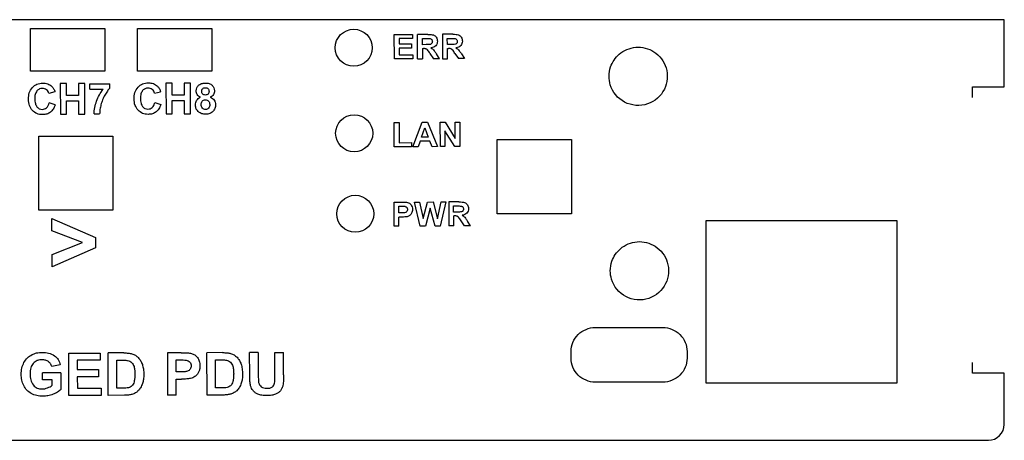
# Model space of a CAD drawing. Header units: millimetres. Extents: x -109 to 103, y 0 to 40.
# Tile 4 of 4: x 10 to 103, y 0 to 40. Entities that reach past the tile are written whole.
import ezdxf

# ---------------------------------------------------------------- set-up
doc = ezdxf.new("R2010")
doc.units = ezdxf.units.MM
doc.layers.get('0').update_dxf_attribs({"linetype": 'CONTINUOUS'})

msp = doc.modelspace()

# ---------------------------------------------------------------- linework, layer by layer
for p, q in [((102.618, 39.9), (-108.596, 39.9)), ((102.618, 33.55), (102.618, 39.9)), ((48.235, 38.517), (47.255, 38.514)), ((47.263, 36.21), (47.255, 38.514)), ((47.722, 38.126), (48.085, 38.127)), ((47.724, 37.541), (47.722, 38.126)), ((50.59, 38.525), (49.611, 38.522)), ((49.611, 38.522), (49.618, 36.218)), ((50.077, 38.134), (50.44, 38.135)), ((50.079, 37.549), (50.077, 38.134)), ((48.068, 37.542), (47.724, 37.541)), ((47.725, 37.173), (47.819, 37.174)), ((47.725, 37.173), (47.728, 36.212)), ((50.423, 37.55), (50.079, 37.549)), ((50.08, 37.181), (50.175, 37.182)), ((50.084, 36.22), (50.08, 37.181)), ((48.44, 36.715), (48.778, 36.215)), ((49.335, 36.217), (49.052, 36.666)), ((50.795, 36.723), (51.133, 36.223)), ((51.69, 36.225), (51.133, 36.223)), ((51.407, 36.674), (51.69, 36.225)), ((47.263, 36.21), (47.728, 36.212)), ((49.335, 36.217), (48.778, 36.215)), ((49.618, 36.218), (50.084, 36.22)), ((16.352, 33.84), (18.24, 33.845)), ((16.354, 33.327), (16.352, 33.84)), ((18.241, 33.444), (18.24, 33.845)), ((99.618, 32.55), (99.618, 33.55)), ((99.618, 33.55), (102.618, 33.55)), ((13.064, 33.076), (12.489, 32.936)), ((16.354, 33.327), (17.609, 33.33)), ((22.455, 32.963), (23.03, 33.102)), ((13.075, 31.869), (12.511, 32.047)), ((22.477, 32.073), (23.042, 31.896)), ((16.748, 31), (17.28, 31.002)), ((45.047, 22.681), (45.782, 22.683)), ((45.055, 20.413), (45.047, 22.681)), ((45.507, 22.299), (45.728, 22.299)), ((45.509, 21.655), (45.507, 22.299)), ((51.177, 22.701), (50.213, 22.698)), ((50.213, 22.698), (50.221, 20.43)), ((50.673, 22.316), (51.03, 22.317)), ((50.675, 21.741), (50.673, 22.316)), ((45.759, 21.656), (45.509, 21.655)), ((51.013, 21.742), (50.675, 21.741)), ((50.769, 21.379), (50.676, 21.379)), ((50.679, 20.432), (50.676, 21.379)), ((45.809, 21.271), (45.51, 21.27)), ((45.513, 20.414), (45.51, 21.27)), ((51.712, 20.435), (51.38, 20.928)), ((52.26, 20.437), (51.712, 20.435)), ((52.26, 20.437), (51.982, 20.879)), ((45.513, 20.414), (45.055, 20.413)), ((50.679, 20.432), (50.221, 20.43)), ((19.56, 8.448), (18.084, 8.444)), ((18.095, 4.444), (18.084, 8.444)), ((24.97, 8.464), (23.674, 8.46)), ((23.674, 8.46), (23.686, 4.46)), ((28.875, 8.475), (27.399, 8.471)), ((27.41, 4.471), (27.399, 8.471)), ((32.239, 8.485), (31.431, 8.482)), ((31.438, 6.349), (31.431, 8.482)), ((32.239, 8.485), (32.245, 6.318)), ((33.813, 8.489), (34.621, 8.491)), ((33.82, 6.276), (33.813, 8.489)), ((34.627, 6.391), (34.621, 8.491)), ((18.893, 7.769), (19.256, 7.77)), ((18.901, 5.12), (18.893, 7.769)), ((24.484, 7.785), (24.874, 7.787)), ((24.487, 6.65), (24.484, 7.785)), ((28.208, 7.796), (28.571, 7.797)), ((28.216, 5.147), (28.208, 7.796)), ((99.618, 6.55), (99.618, 7.55)), ((13.62, 6.575), (11.879, 6.57)), ((11.881, 5.896), (11.879, 6.57)), ((13.566, 7.323), (12.764, 7.17)), ((13.62, 6.575), (13.624, 4.982)), ((24.929, 6.652), (24.487, 6.65)), ((102.618, 6.55), (99.618, 6.55)), ((102.618, 1.7), (102.618, 6.55)), ((12.806, 5.899), (11.881, 5.896)), ((12.807, 5.391), (12.806, 5.899)), ((24.489, 5.971), (25.016, 5.972)), ((24.494, 4.462), (24.489, 5.971)), ((19.504, 5.122), (18.901, 5.12)), ((28.819, 5.149), (28.216, 5.147)), ((19.615, 4.448), (18.095, 4.444)), ((24.494, 4.462), (23.686, 4.46)), ((28.93, 4.475), (27.41, 4.471)), ((-107.096, 0.2), (101.118, 0.2))]:
    msp.add_line(p, q)
for points in [[(10.761, 35.053), (10.761, 39.053), (17.761, 39.053), (17.761, 35.053)], [(20.861, 35.053), (20.861, 39.053), (27.861, 39.053), (27.861, 35.053)], [(45.548, 36.592), (46.835, 36.597), (46.836, 36.209), (45.084, 36.203), (45.076, 38.507), (46.785, 38.512), (46.786, 38.123), (45.543, 38.119), (45.544, 37.608), (46.701, 37.612), (46.702, 37.223), (45.546, 37.22)], [(14.152, 33.872), (13.57, 33.871), (13.579, 30.991), (14.16, 30.992), (14.157, 32.252), (15.296, 32.255), (15.3, 30.996), (15.881, 30.997), (15.873, 33.877), (15.291, 33.876), (15.295, 32.742), (14.155, 32.739)], [(24.122, 32.766), (24.118, 33.899), (23.537, 33.897), (23.545, 31.017), (24.127, 31.019), (24.123, 32.278), (25.263, 32.282), (25.266, 31.022), (25.848, 31.024), (25.839, 33.904), (25.258, 33.902), (25.261, 32.769)], [(45.078, 27.902), (45.071, 30.187), (45.536, 30.189), (45.542, 28.292), (46.699, 28.296), (46.7, 27.908)], [(48.21, 30.217), (49.14, 27.916), (48.634, 27.914), (48.431, 28.437), (47.511, 28.434), (47.322, 27.91), (46.829, 27.908), (47.718, 30.215)], [(49.85, 29.421), (49.855, 27.918), (49.423, 27.917), (49.415, 30.221), (49.868, 30.222), (50.816, 28.687), (50.811, 30.226), (51.243, 30.227), (51.251, 27.923), (50.784, 27.921)], [(18.53, 28.91), (18.53, 21.91), (11.53, 21.91), (11.53, 28.91)], [(47.96, 29.678), (48.281, 28.825), (47.652, 28.822)], [(54.79, 21.58), (54.79, 28.58), (61.79, 28.58), (61.79, 21.58)], [(47.52, 20.421), (46.971, 22.687), (47.44, 22.689), (47.787, 21.132), (48.197, 22.691), (48.741, 22.693), (49.144, 21.11), (49.487, 22.696), (49.948, 22.697), (49.405, 20.427), (48.919, 20.426), (48.462, 22.12), (48.017, 20.423)], [(16.904, 18.371), (12.793, 16.565), (12.789, 17.723), (15.658, 18.862), (12.782, 19.97), (12.778, 21.12), (16.901, 19.353)], [(74.5, 5.605), (74.5, 20.94), (92.482, 20.94), (92.482, 5.605)], [(15.177, 5.109), (17.411, 5.116), (17.413, 4.442), (14.371, 4.433), (14.359, 8.433), (17.325, 8.441), (17.327, 7.765), (15.169, 7.758), (15.171, 6.872), (17.18, 6.877), (17.182, 6.204), (15.173, 6.198)]]:
    msp.add_lwpolyline(points, close=True)
msp.add_lwpolyline([(61.753, 7.968), (61.753, 8.568, -0.414214), (64.033, 10.848), (70.413, 10.848, -0.414214), (72.693, 8.568), (72.693, 7.968, -0.414214), (70.413, 5.688), (64.033, 5.688, -0.414214)], format="xyb", close=True)
for centre in [(41.25, 37.25), (41.29, 29.18), (41.39, 21.58)]:
    msp.add_circle(centre, 1.75)
msp.add_arc((101.118, 1.7), 1.5, 270, 360)
for points, knots in [([(48.085, 38.127), (48.142, 38.128), (48.198, 38.128), (48.319, 38.126), (48.363, 38.124), (48.424, 38.12)], [0, 0, 0, 0, 0.02359544, 0.02359544, 0.05032805, 0.05032805, 0.05032805, 0.05032805]), ([(48.235, 38.517), (48.341, 38.518), (48.523, 38.518), (48.699, 38.475), (48.771, 38.457)], [0, 0, 0, 0, 0.04433618, 0.0752787, 0.0752787, 0.0752787, 0.0752787]), ([(48.424, 38.12), (48.458, 38.113), (48.491, 38.106), (48.55, 38.076), (48.573, 38.055), (48.6, 38.031)], [0, 0, 0, 0, 0.0141906, 0.0141906, 0.02845138, 0.02845138, 0.02845138, 0.02845138]), ([(48.771, 38.457), (48.825, 38.432), (48.933, 38.382), (49.004, 38.286), (49.04, 38.237)], [0, 0, 0, 0, 0.02411314, 0.04890564, 0.04890564, 0.04890564, 0.04890564]), ([(49.04, 38.237), (49.07, 38.182), (49.13, 38.068), (49.138, 37.94), (49.142, 37.875)], [0, 0, 0, 0, 0.02584775, 0.05286836, 0.05286836, 0.05286836, 0.05286836]), ([(50.44, 38.135), (50.497, 38.136), (50.553, 38.136), (50.674, 38.134), (50.718, 38.132), (50.78, 38.128)], [0, 0, 0, 0, 0.02359544, 0.02359544, 0.05032805, 0.05032805, 0.05032805, 0.05032805]), ([(50.59, 38.525), (50.697, 38.526), (50.878, 38.526), (51.054, 38.483), (51.127, 38.465)], [0, 0, 0, 0, 0.04433618, 0.0752787, 0.0752787, 0.0752787, 0.0752787]), ([(50.78, 38.128), (50.813, 38.121), (50.846, 38.114), (50.905, 38.084), (50.928, 38.063), (50.955, 38.039)], [0, 0, 0, 0, 0.0141906, 0.0141906, 0.02845138, 0.02845138, 0.02845138, 0.02845138]), ([(51.127, 38.465), (51.18, 38.44), (51.288, 38.39), (51.359, 38.294), (51.395, 38.245)], [0, 0, 0, 0, 0.02411314, 0.04890564, 0.04890564, 0.04890564, 0.04890564]), ([(51.395, 38.245), (51.425, 38.19), (51.485, 38.076), (51.493, 37.948), (51.497, 37.882)], [0, 0, 0, 0, 0.02584775, 0.05286836, 0.05286836, 0.05286836, 0.05286836]), ([(48.054, 37.149), (48.01, 37.159), (47.979, 37.166), (47.899, 37.174), (47.859, 37.174), (47.819, 37.174)], [-0.03371475, -0.03371475, -0.03371475, -0.03371475, -0.0164825, -0.0164825, 0, 0, 0, 0]), ([(48.486, 37.572), (48.409, 37.559), (48.356, 37.55), (48.208, 37.541), (48.138, 37.542), (48.068, 37.542)], [0, 0, 0, 0, 0.03256665, 0.03256665, 0.0619016, 0.0619016, 0.0619016, 0.0619016]), ([(48.616, 37.67), (48.598, 37.648), (48.581, 37.626), (48.538, 37.594), (48.512, 37.583), (48.486, 37.572)], [0, 0, 0, 0, 0.0119465, 0.0119465, 0.02388879, 0.02388879, 0.02388879, 0.02388879]), ([(48.991, 37.446), (48.931, 37.394), (48.799, 37.281), (48.628, 37.249), (48.536, 37.231)], [0, 0, 0, 0, 0.03261027, 0.07095135, 0.07095135, 0.07095135, 0.07095135]), ([(48.536, 37.231), (48.583, 37.202), (48.673, 37.147), (48.75, 37.074), (48.786, 37.039)], [0, 0, 0, 0, 0.02302807, 0.04390937, 0.04390937, 0.04390937, 0.04390937]), ([(48.6, 38.031), (48.621, 38), (48.638, 37.974), (48.659, 37.911), (48.661, 37.877), (48.663, 37.843)], [0, 0, 0, 0, 0.01545024, 0.01545024, 0.03081286, 0.03081286, 0.03081286, 0.03081286]), ([(48.663, 37.843), (48.661, 37.812), (48.66, 37.782), (48.645, 37.724), (48.632, 37.699), (48.616, 37.67)], [0, 0, 0, 0, 0.01277843, 0.01277843, 0.02563173, 0.02563173, 0.02563173, 0.02563173]), ([(49.142, 37.875), (49.137, 37.793), (49.127, 37.635), (49.035, 37.507), (48.991, 37.446)], [0, 0, 0, 0, 0.03330196, 0.0642841, 0.0642841, 0.0642841, 0.0642841]), ([(50.409, 37.157), (50.365, 37.167), (50.334, 37.174), (50.254, 37.182), (50.214, 37.182), (50.175, 37.182)], [-0.03371478, -0.03371478, -0.03371478, -0.03371478, -0.01648251, -0.01648251, 0, 0, 0, 0]), ([(50.549, 37.061), (50.529, 37.081), (50.508, 37.101), (50.461, 37.134), (50.437, 37.144), (50.409, 37.157)], [-0.02581672, -0.02581672, -0.02581672, -0.02581672, -0.01294161, -0.01294161, 0, 0, 0, 0]), ([(50.841, 37.58), (50.764, 37.567), (50.711, 37.558), (50.564, 37.549), (50.493, 37.55), (50.423, 37.55)], [0, 0, 0, 0, 0.03256665, 0.03256665, 0.0619016, 0.0619016, 0.0619016, 0.0619016]), ([(50.971, 37.678), (50.953, 37.656), (50.936, 37.634), (50.893, 37.602), (50.867, 37.591), (50.841, 37.58)], [0, 0, 0, 0, 0.0119465, 0.0119465, 0.02388879, 0.02388879, 0.02388879, 0.02388879]), ([(51.346, 37.454), (51.286, 37.402), (51.154, 37.289), (50.983, 37.257), (50.891, 37.239)], [0, 0, 0, 0, 0.03261027, 0.07095135, 0.07095135, 0.07095135, 0.07095135]), ([(50.891, 37.239), (50.938, 37.21), (51.029, 37.155), (51.105, 37.082), (51.141, 37.047)], [0, 0, 0, 0, 0.02302802, 0.04390937, 0.04390937, 0.04390937, 0.04390937]), ([(50.955, 38.039), (50.976, 38.008), (50.994, 37.982), (51.014, 37.919), (51.016, 37.885), (51.018, 37.851)], [0, 0, 0, 0, 0.01545024, 0.01545024, 0.03081287, 0.03081287, 0.03081287, 0.03081287]), ([(51.018, 37.851), (51.017, 37.82), (51.015, 37.79), (51, 37.732), (50.987, 37.707), (50.971, 37.678)], [0, 0, 0, 0, 0.01277843, 0.01277843, 0.02563173, 0.02563173, 0.02563173, 0.02563173]), ([(51.497, 37.882), (51.492, 37.801), (51.482, 37.643), (51.39, 37.515), (51.346, 37.454)], [0, 0, 0, 0, 0.03330196, 0.0642841, 0.0642841, 0.0642841, 0.0642841]), ([(65.33, 34.55), (65.33, 34.279), (65.37, 34.008), (65.66, 33.058), (66.155, 32.457), (67.454, 31.77), (68.258, 31.706), (69.65, 32.179), (70.234, 32.694), (70.854, 33.964), (70.911, 34.699), (70.519, 35.974), (70.106, 36.517), (69.061, 37.188), (68.451, 37.34), (67.28, 37.244), (66.722, 37.01), (65.918, 36.317), (65.636, 35.902), (65.381, 35.156), (65.33, 34.853), (65.33, 34.55)], [-1.720013, -1.720013, -1.720013, -1.720013, -1.63912, -1.63912, -1.423215, -1.423215, -1.200307, -1.200307, -0.984313, -0.984313, -0.778295, -0.778295, -0.586104, -0.586104, -0.407602, -0.407602, -0.23537, -0.23537, -0.090527, -0.090527, 0, 0, 0, 0]), ([(48.194, 37.053), (48.173, 37.073), (48.153, 37.093), (48.106, 37.126), (48.082, 37.136), (48.054, 37.149)], [-0.02581672, -0.02581672, -0.02581672, -0.02581672, -0.01294161, -0.01294161, 0, 0, 0, 0]), ([(48.44, 36.715), (48.402, 36.774), (48.363, 36.832), (48.278, 36.95), (48.243, 36.992), (48.194, 37.053)], [-0.06262191, -0.06262191, -0.06262191, -0.06262191, -0.03273996, -0.03273996, 0, 0, 0, 0]), ([(48.786, 37.039), (48.825, 36.991), (48.922, 36.873), (49.004, 36.743), (49.052, 36.666)], [0, 0, 0, 0, 0.02585769, 0.06371156, 0.06371156, 0.06371156, 0.06371156]), ([(50.795, 36.723), (50.757, 36.782), (50.718, 36.84), (50.633, 36.958), (50.599, 37), (50.549, 37.061)], [-0.06262191, -0.06262191, -0.06262191, -0.06262191, -0.03273996, -0.03273996, 0, 0, 0, 0]), ([(51.141, 37.047), (51.18, 36.999), (51.278, 36.881), (51.359, 36.751), (51.407, 36.674)], [0, 0, 0, 0, 0.02585769, 0.06371156, 0.06371156, 0.06371156, 0.06371156]), ([(10.565, 32.397), (10.574, 32.601), (10.583, 32.805), (10.701, 33.182), (10.804, 33.33), (10.933, 33.514)], [-0.149436, -0.149436, -0.149436, -0.149436, -0.0750986, -0.0750986, 0, 0, 0, 0]), ([(11.908, 33.915), (12.074, 33.905), (12.391, 33.885), (12.646, 33.696), (12.768, 33.605)], [0, 0, 0, 0, 0.0539088, 0.1034765, 0.1034765, 0.1034765, 0.1034765]), ([(12.768, 33.605), (12.83, 33.533), (12.966, 33.378), (13.03, 33.181), (13.064, 33.076)], [0, 0, 0, 0, 0.03145536, 0.06803724, 0.06803724, 0.06803724, 0.06803724]), ([(18.241, 33.444), (18.16, 33.353), (17.979, 33.149), (17.843, 32.913), (17.768, 32.783)], [0, 0, 0, 0, 0.04066485, 0.09059656, 0.09059656, 0.09059656, 0.09059656]), ([(20.532, 32.423), (20.54, 32.628), (20.549, 32.832), (20.668, 33.208), (20.771, 33.356), (20.9, 33.541)], [-0.1494359, -0.1494359, -0.1494359, -0.1494359, -0.0750985, -0.0750985, 0, 0, 0, 0]), ([(21.847, 33.445), (21.747, 33.435), (21.647, 33.426), (21.559, 33.387), (21.558, 33.387), (21.557, 33.386)], [-0.06849167, -0.06849167, -0.06849167, -0.06849167, -0.03425298, -0.03425298, -0.03375093, -0.03375093, -0.03375093, -0.03375093]), ([(22.241, 33.316), (22.183, 33.354), (22.063, 33.431), (21.92, 33.44), (21.847, 33.445)], [0, 0, 0, 0, 0.02268421, 0.04677441, 0.04677441, 0.04677441, 0.04677441]), ([(21.875, 33.942), (22.04, 33.931), (22.358, 33.912), (22.612, 33.722), (22.734, 33.632)], [0, 0, 0, 0, 0.0539088, 0.1034765, 0.1034765, 0.1034765, 0.1034765]), ([(22.734, 33.632), (22.797, 33.56), (22.932, 33.404), (22.996, 33.208), (23.03, 33.102)], [0, 0, 0, 0, 0.03145565, 0.06803735, 0.06803735, 0.06803735, 0.06803735]), ([(26.609, 33.708), (26.697, 33.769), (26.888, 33.903), (27.121, 33.914), (27.248, 33.92)], [0, 0, 0, 0, 0.03496372, 0.07617102, 0.07617102, 0.07617102, 0.07617102]), ([(27.002, 33.387), (27.042, 33.418), (27.076, 33.445), (27.161, 33.476), (27.208, 33.479), (27.255, 33.482)], [0, 0, 0, 0, 0.01691341, 0.01691341, 0.03375192, 0.03375192, 0.03375192, 0.03375192]), ([(27.248, 33.92), (27.374, 33.915), (27.607, 33.905), (27.798, 33.772), (27.886, 33.712)], [0, 0, 0, 0, 0.04093637, 0.07594715, 0.07594715, 0.07594715, 0.07594715]), ([(27.255, 33.482), (27.301, 33.479), (27.347, 33.476), (27.43, 33.446), (27.463, 33.419), (27.502, 33.389)], [0, 0, 0, 0, 0.0153481, 0.0153481, 0.03074581, 0.03074581, 0.03074581, 0.03074581]), ([(28.057, 33.474), (28.057, 33.473), (28.058, 33.472), (28.096, 33.382), (28.105, 33.281), (28.114, 33.18)], [-0.03423605, -0.03423605, -0.03423605, -0.03423605, -0.0338441, -0.0338441, 0, 0, 0, 0]), ([(11.361, 33.187), (11.285, 33.056), (11.229, 32.962), (11.168, 32.708), (11.166, 32.575), (11.164, 32.441)], [-0.09021317, -0.09021317, -0.09021317, -0.09021317, -0.04441997, -0.04441997, 0, 0, 0, 0]), ([(12.275, 33.289), (12.212, 33.33), (12.155, 33.367), (12.023, 33.409), (11.952, 33.414), (11.88, 33.418)], [-0.04770622, -0.04770622, -0.04770622, -0.04770622, -0.0238328, -0.0238328, 0, 0, 0, 0]), ([(12.489, 32.936), (12.468, 33.006), (12.427, 33.143), (12.324, 33.241), (12.275, 33.289)], [0, 0, 0, 0, 0.02392545, 0.04656697, 0.04656697, 0.04656697, 0.04656697]), ([(16.991, 32.219), (17.073, 32.419), (17.236, 32.814), (17.486, 33.16), (17.609, 33.33)], [0, 0, 0, 0, 0.071966, 0.1417995, 0.1417995, 0.1417995, 0.1417995]), ([(17.768, 32.783), (17.693, 32.637), (17.541, 32.343), (17.449, 32.026), (17.402, 31.867)], [0, 0, 0, 0, 0.0546857, 0.1097691, 0.1097691, 0.1097691, 0.1097691]), ([(21.328, 33.213), (21.27, 33.115), (21.136, 32.887), (21.133, 32.62), (21.131, 32.468)], [0, 0, 0, 0, 0.03735139, 0.08693866, 0.08693866, 0.08693866, 0.08693866]), ([(22.455, 32.963), (22.434, 33.033), (22.393, 33.169), (22.291, 33.268), (22.241, 33.316)], [0, 0, 0, 0, 0.02392545, 0.04656697, 0.04656697, 0.04656697, 0.04656697]), ([(26.484, 32.828), (26.455, 32.883), (26.427, 32.937), (26.394, 33.052), (26.39, 33.114), (26.386, 33.175)], [-0.04090696, -0.04090696, -0.04090696, -0.04090696, -0.02045313, -0.02045313, 0, 0, 0, 0]), ([(26.431, 32.278), (26.477, 32.34), (26.574, 32.471), (26.72, 32.543), (26.796, 32.581)], [0, 0, 0, 0, 0.02540126, 0.05333239, 0.05333239, 0.05333239, 0.05333239]), ([(26.796, 32.581), (26.731, 32.612), (26.607, 32.67), (26.523, 32.778), (26.484, 32.828)], [0, 0, 0, 0, 0.02375519, 0.04481666, 0.04481666, 0.04481666, 0.04481666]), ([(26.908, 33.137), (26.911, 33.184), (26.914, 33.23), (26.945, 33.314), (26.971, 33.348), (27.002, 33.387)], [0, 0, 0, 0, 0.01552856, 0.01552856, 0.03110879, 0.03110879, 0.03110879, 0.03110879]), ([(27.002, 32.88), (26.971, 32.921), (26.944, 32.955), (26.914, 33.041), (26.911, 33.089), (26.908, 33.137)], [0, 0, 0, 0, 0.01737177, 0.01737177, 0.03461829, 0.03461829, 0.03461829, 0.03461829]), ([(27.251, 32.788), (27.205, 32.791), (27.159, 32.794), (27.075, 32.824), (27.042, 32.85), (27.002, 32.88)], [0, 0, 0, 0, 0.01542505, 0.01542505, 0.03091197, 0.03091197, 0.03091197, 0.03091197]), ([(27.502, 32.882), (27.463, 32.852), (27.429, 32.825), (27.345, 32.795), (27.298, 32.791), (27.251, 32.788)], [0, 0, 0, 0, 0.01672905, 0.01672905, 0.03338988, 0.03338988, 0.03338988, 0.03338988]), ([(27.502, 33.389), (27.533, 33.35), (27.559, 33.317), (27.59, 33.234), (27.593, 33.187), (27.596, 33.141)], [0, 0, 0, 0, 0.01653244, 0.01653244, 0.03300261, 0.03300261, 0.03300261, 0.03300261]), ([(27.596, 33.141), (27.593, 33.093), (27.591, 33.045), (27.56, 32.958), (27.534, 32.924), (27.502, 32.882)], [0, 0, 0, 0, 0.01602271, 0.01602271, 0.03215189, 0.03215189, 0.03215189, 0.03215189]), ([(28.011, 32.823), (27.973, 32.774), (27.893, 32.672), (27.778, 32.613), (27.719, 32.583)], [0, 0, 0, 0, 0.02068715, 0.04241316, 0.04241316, 0.04241316, 0.04241316]), ([(27.719, 32.583), (27.794, 32.549), (27.937, 32.483), (28.037, 32.362), (28.085, 32.304)], [0, 0, 0, 0, 0.02687521, 0.05171646, 0.05171646, 0.05171646, 0.05171646]), ([(28.114, 33.18), (28.111, 33.115), (28.103, 32.989), (28.042, 32.878), (28.011, 32.823)], [0, 0, 0, 0, 0.02123476, 0.04174189, 0.04174189, 0.04174189, 0.04174189]), ([(10.938, 31.326), (10.83, 31.475), (10.599, 31.793), (10.577, 32.187), (10.565, 32.397)], [0, 0, 0, 0, 0.0600313, 0.1283369, 0.1283369, 0.1283369, 0.1283369]), ([(11.164, 32.441), (11.166, 32.282), (11.17, 32.005), (11.306, 31.765), (11.363, 31.664)], [0, 0, 0, 0, 0.05223676, 0.09041333, 0.09041333, 0.09041333, 0.09041333]), ([(11.874, 31.434), (11.948, 31.44), (12.021, 31.446), (12.154, 31.495), (12.212, 31.538), (12.273, 31.582)], [-0.05010876, -0.05010876, -0.05010876, -0.05010876, -0.02505738, -0.02505738, 0, 0, 0, 0]), ([(12.273, 31.582), (12.338, 31.658), (12.388, 31.716), (12.466, 31.873), (12.489, 31.96), (12.511, 32.047)], [-0.06015403, -0.06015403, -0.06015403, -0.06015403, -0.02982897, -0.02982897, 0, 0, 0, 0]), ([(13.075, 31.869), (13.029, 31.725), (12.943, 31.456), (12.74, 31.259), (12.646, 31.168)], [0, 0, 0, 0, 0.04951428, 0.092646, 0.092646, 0.092646, 0.092646]), ([(16.748, 31), (16.762, 31.203), (16.791, 31.619), (16.923, 32.015), (16.991, 32.219)], [0, 0, 0, 0, 0.0674433, 0.1385714, 0.1385714, 0.1385714, 0.1385714]), ([(17.402, 31.867), (17.368, 31.725), (17.334, 31.582), (17.292, 31.293), (17.287, 31.162), (17.28, 31.002)], [-0.1066806, -0.1066806, -0.1066806, -0.1066806, -0.0535601, -0.0535601, 0, 0, 0, 0]), ([(20.904, 31.353), (20.796, 31.501), (20.565, 31.82), (20.543, 32.213), (20.532, 32.423)], [0, 0, 0, 0, 0.0600318, 0.1283373, 0.1283373, 0.1283373, 0.1283373]), ([(21.131, 32.468), (21.133, 32.308), (21.136, 32.031), (21.272, 31.792), (21.329, 31.691)], [0, 0, 0, 0, 0.05223676, 0.09041333, 0.09041333, 0.09041333, 0.09041333]), ([(21.841, 31.46), (21.914, 31.466), (21.988, 31.472), (22.121, 31.522), (22.179, 31.564), (22.239, 31.609)], [-0.05010876, -0.05010876, -0.05010876, -0.05010876, -0.02505738, -0.02505738, 0, 0, 0, 0]), ([(22.239, 31.609), (22.292, 31.67), (22.408, 31.805), (22.453, 31.978), (22.477, 32.073)], [0, 0, 0, 0, 0.02641221, 0.05868631, 0.05868631, 0.05868631, 0.05868631]), ([(23.042, 31.896), (22.996, 31.752), (22.91, 31.482), (22.707, 31.286), (22.613, 31.194)], [0, 0, 0, 0, 0.04951428, 0.092646, 0.092646, 0.092646, 0.092646]), ([(26.317, 31.849), (26.321, 31.924), (26.326, 32), (26.364, 32.143), (26.397, 32.21), (26.431, 32.278)], [-0.05115404, -0.05115404, -0.05115404, -0.05115404, -0.02557843, -0.02557843, 0, 0, 0, 0]), ([(26.395, 31.47), (26.394, 31.472), (26.393, 31.475), (26.34, 31.588), (26.329, 31.719), (26.317, 31.849)], [-0.04449095, -0.04449095, -0.04449095, -0.04449095, -0.04351809, -0.04351809, 0, 0, 0, 0]), ([(26.861, 31.903), (26.865, 31.959), (26.869, 32.012), (26.902, 32.113), (26.931, 32.159), (26.959, 32.206)], [0, 0, 0, 0, 0.01862798, 0.01862798, 0.0372498, 0.0372498, 0.0372498, 0.0372498]), ([(26.979, 31.548), (26.938, 31.607), (26.905, 31.654), (26.867, 31.773), (26.864, 31.838), (26.861, 31.903)], [0, 0, 0, 0, 0.02383766, 0.02383766, 0.04744077, 0.04744077, 0.04744077, 0.04744077]), ([(26.959, 32.206), (27.003, 32.252), (27.041, 32.292), (27.142, 32.337), (27.201, 32.342), (27.26, 32.346)], [0, 0, 0, 0, 0.02126301, 0.02126301, 0.04243147, 0.04243147, 0.04243147, 0.04243147]), ([(27.26, 32.346), (27.315, 32.342), (27.37, 32.337), (27.467, 32.297), (27.507, 32.261), (27.549, 32.224)], [0, 0, 0, 0, 0.01834927, 0.01834927, 0.03670382, 0.03670382, 0.03670382, 0.03670382]), ([(27.549, 32.224), (27.587, 32.172), (27.62, 32.128), (27.657, 32.019), (27.661, 31.959), (27.664, 31.9)], [0, 0, 0, 0, 0.02151999, 0.02151999, 0.04293391, 0.04293391, 0.04293391, 0.04293391]), ([(27.664, 31.9), (27.662, 31.835), (27.66, 31.771), (27.624, 31.651), (27.593, 31.604), (27.553, 31.545)], [0, 0, 0, 0, 0.02152188, 0.02152188, 0.04334671, 0.04334671, 0.04334671, 0.04334671]), ([(28.085, 32.304), (28.121, 32.239), (28.196, 32.107), (28.206, 31.955), (28.211, 31.878)], [0, 0, 0, 0, 0.02442354, 0.04992617, 0.04992617, 0.04992617, 0.04992617]), ([(28.211, 31.878), (28.202, 31.756), (28.193, 31.635), (28.151, 31.523), (28.149, 31.519), (28.148, 31.516)], [-0.08533602, -0.08533602, -0.08533602, -0.08533602, -0.04270824, -0.04270824, -0.0413555, -0.0413555, -0.0413555, -0.0413555]), ([(11.589, 31.491), (11.59, 31.491), (11.591, 31.49), (11.677, 31.452), (11.776, 31.443), (11.874, 31.434)], [-0.03332256, -0.03332256, -0.03332256, -0.03332256, -0.03300077, -0.03300077, 0, 0, 0, 0]), ([(12.646, 31.168), (12.535, 31.101), (12.301, 30.959), (12.026, 30.944), (11.882, 30.937)], [0, 0, 0, 0, 0.04252501, 0.08996525, 0.08996525, 0.08996525, 0.08996525]), ([(22.613, 31.194), (22.502, 31.127), (22.267, 30.986), (21.993, 30.971), (21.848, 30.963)], [0, 0, 0, 0, 0.04252459, 0.08996529, 0.08996529, 0.08996529, 0.08996529]), ([(27.282, 30.977), (27.159, 30.984), (26.923, 30.996), (26.723, 31.122), (26.627, 31.181)], [0, 0, 0, 0, 0.04040922, 0.07734071, 0.07734071, 0.07734071, 0.07734071]), ([(27.271, 31.421), (27.215, 31.426), (27.16, 31.431), (27.062, 31.473), (27.021, 31.51), (26.979, 31.548)], [0, 0, 0, 0, 0.01863337, 0.01863337, 0.03726704, 0.03726704, 0.03726704, 0.03726704]), ([(27.553, 31.545), (27.513, 31.508), (27.473, 31.472), (27.379, 31.431), (27.325, 31.426), (27.271, 31.421)], [0, 0, 0, 0, 0.0183193, 0.0183193, 0.03663629, 0.03663629, 0.03663629, 0.03663629]), ([(27.958, 31.229), (27.863, 31.156), (27.665, 31.002), (27.414, 30.986), (27.282, 30.977)], [0, 0, 0, 0, 0.03894627, 0.08177565, 0.08177565, 0.08177565, 0.08177565]), ([(45.728, 22.299), (45.783, 22.3), (45.838, 22.3), (45.953, 22.296), (45.995, 22.292), (46.057, 22.285)], [0, 0, 0, 0, 0.02550047, 0.02550047, 0.05311457, 0.05311457, 0.05311457, 0.05311457]), ([(45.782, 22.683), (45.898, 22.684), (46.08, 22.686), (46.261, 22.661), (46.327, 22.651)], [0, 0, 0, 0, 0.05325631, 0.0843053, 0.0843053, 0.0843053, 0.0843053]), ([(46.327, 22.651), (46.39, 22.629), (46.518, 22.583), (46.608, 22.482), (46.654, 22.43)], [0, 0, 0, 0, 0.03033209, 0.06180322, 0.06180322, 0.06180322, 0.06180322]), ([(46.654, 22.43), (46.693, 22.367), (46.775, 22.231), (46.783, 22.073), (46.787, 21.989)], [0, 0, 0, 0, 0.03384625, 0.07211464, 0.07211464, 0.07211464, 0.07211464]), ([(51.03, 22.317), (51.086, 22.318), (51.141, 22.318), (51.26, 22.316), (51.303, 22.314), (51.364, 22.311)], [0, 0, 0, 0, 0.02580755, 0.02580755, 0.0550464, 0.0550464, 0.0550464, 0.0550464]), ([(51.177, 22.701), (51.282, 22.702), (51.461, 22.702), (51.634, 22.66), (51.706, 22.642)], [0, 0, 0, 0, 0.04849279, 0.08233619, 0.08233619, 0.08233619, 0.08233619]), ([(51.364, 22.311), (51.397, 22.303), (51.43, 22.296), (51.488, 22.267), (51.51, 22.247), (51.537, 22.222)], [0, 0, 0, 0, 0.01552084, 0.01552084, 0.03111845, 0.03111845, 0.03111845, 0.03111845]), ([(51.706, 22.642), (51.758, 22.618), (51.865, 22.568), (51.935, 22.474), (51.97, 22.426)], [0, 0, 0, 0, 0.02637375, 0.05349046, 0.05349046, 0.05349046, 0.05349046]), ([(51.97, 22.426), (51.999, 22.371), (52.059, 22.259), (52.066, 22.133), (52.07, 22.069)], [0, 0, 0, 0, 0.02827092, 0.05782477, 0.05782477, 0.05782477, 0.05782477]), ([(46.121, 21.693), (46.054, 21.677), (46.007, 21.666), (45.882, 21.655), (45.821, 21.656), (45.759, 21.656)], [0, 0, 0, 0, 0.03209924, 0.03209924, 0.06188998, 0.06188998, 0.06188998, 0.06188998]), ([(46.057, 22.285), (46.092, 22.276), (46.127, 22.267), (46.189, 22.234), (46.215, 22.21), (46.242, 22.185)], [0, 0, 0, 0, 0.01671078, 0.01671078, 0.03342598, 0.03342598, 0.03342598, 0.03342598]), ([(46.264, 21.805), (46.244, 21.78), (46.225, 21.756), (46.178, 21.719), (46.149, 21.706), (46.121, 21.693)], [0, 0, 0, 0, 0.01481455, 0.01481455, 0.02962053, 0.02962053, 0.02962053, 0.02962053]), ([(46.242, 22.185), (46.265, 22.153), (46.286, 22.124), (46.31, 22.056), (46.313, 22.019), (46.315, 21.981)], [0, 0, 0, 0, 0.0184479, 0.0184479, 0.03685003, 0.03685003, 0.03685003, 0.03685003]), ([(46.315, 21.981), (46.314, 21.95), (46.312, 21.918), (46.295, 21.859), (46.28, 21.833), (46.264, 21.805)], [0, 0, 0, 0, 0.01456485, 0.01456485, 0.02914607, 0.02914607, 0.02914607, 0.02914607]), ([(46.521, 21.413), (46.482, 21.389), (46.409, 21.341), (46.324, 21.317), (46.284, 21.305)], [0, 0, 0, 0, 0.02094721, 0.04042567, 0.04042567, 0.04042567, 0.04042567]), ([(46.713, 21.637), (46.686, 21.593), (46.636, 21.507), (46.558, 21.444), (46.521, 21.413)], [0, 0, 0, 0, 0.02368111, 0.04586571, 0.04586571, 0.04586571, 0.04586571]), ([(46.787, 21.989), (46.785, 21.924), (46.781, 21.802), (46.734, 21.69), (46.713, 21.637)], [0, 0, 0, 0, 0.02980787, 0.0558607, 0.0558607, 0.0558607, 0.0558607]), ([(50.999, 21.354), (50.956, 21.364), (50.925, 21.371), (50.846, 21.379), (50.808, 21.379), (50.769, 21.379)], [-0.0368755, -0.0368755, -0.0368755, -0.0368755, -0.01802773, -0.01802773, 0, 0, 0, 0]), ([(51.425, 21.771), (51.349, 21.758), (51.296, 21.749), (51.151, 21.741), (51.082, 21.741), (51.013, 21.742)], [0, 0, 0, 0, 0.03561982, 0.03561982, 0.06770496, 0.06770496, 0.06770496, 0.06770496]), ([(51.553, 21.867), (51.535, 21.845), (51.518, 21.824), (51.475, 21.792), (51.45, 21.782), (51.425, 21.771)], [0, 0, 0, 0, 0.01306634, 0.01306634, 0.02612807, 0.02612807, 0.02612807, 0.02612807]), ([(51.922, 21.647), (51.862, 21.596), (51.733, 21.485), (51.565, 21.453), (51.474, 21.435)], [0, 0, 0, 0, 0.03566743, 0.07760311, 0.07760311, 0.07760311, 0.07760311]), ([(51.474, 21.435), (51.52, 21.407), (51.609, 21.353), (51.684, 21.28), (51.72, 21.246)], [0, 0, 0, 0, 0.02518699, 0.04802595, 0.04802595, 0.04802595, 0.04802595]), ([(51.537, 22.222), (51.558, 22.192), (51.575, 22.167), (51.595, 22.105), (51.597, 22.071), (51.599, 22.038)], [0, 0, 0, 0, 0.01689871, 0.01689871, 0.03370158, 0.03370158, 0.03370158, 0.03370158]), ([(51.599, 22.038), (51.597, 22.007), (51.596, 21.977), (51.581, 21.92), (51.568, 21.896), (51.553, 21.867)], [0, 0, 0, 0, 0.0139764, 0.0139764, 0.02803469, 0.02803469, 0.02803469, 0.02803469]), ([(52.07, 22.069), (52.065, 21.988), (52.056, 21.833), (51.965, 21.707), (51.922, 21.647)], [0, 0, 0, 0, 0.03642409, 0.07031079, 0.07031079, 0.07031079, 0.07031079]), ([(46.284, 21.305), (46.217, 21.295), (46.059, 21.273), (45.9, 21.271), (45.809, 21.271)], [0, 0, 0, 0, 0.03120452, 0.07354058, 0.07354058, 0.07354058, 0.07354058]), ([(51.137, 21.26), (51.117, 21.28), (51.097, 21.3), (51.051, 21.331), (51.027, 21.342), (50.999, 21.354)], [-0.02823715, -0.02823715, -0.02823715, -0.02823715, -0.01415495, -0.01415495, 0, 0, 0, 0]), ([(51.38, 20.928), (51.342, 20.985), (51.304, 21.042), (51.22, 21.159), (51.186, 21.2), (51.137, 21.26)], [-0.06849263, -0.06849263, -0.06849263, -0.06849263, -0.0358093, -0.0358093, 0, 0, 0, 0]), ([(51.72, 21.246), (51.759, 21.199), (51.854, 21.082), (51.934, 20.955), (51.982, 20.879)], [0, 0, 0, 0, 0.02828189, 0.06968448, 0.06968448, 0.06968448, 0.06968448]), ([(65.45, 16.2), (65.45, 15.929), (65.49, 15.658), (65.78, 14.708), (66.275, 14.107), (67.574, 13.42), (68.378, 13.356), (69.77, 13.829), (70.354, 14.344), (70.974, 15.614), (71.031, 16.349), (70.639, 17.624), (70.226, 18.167), (69.181, 18.838), (68.571, 18.99), (67.4, 18.894), (66.842, 18.66), (66.038, 17.967), (65.756, 17.552), (65.501, 16.806), (65.45, 16.503), (65.45, 16.2)], [-1.720013, -1.720013, -1.720013, -1.720013, -1.63912, -1.63912, -1.423215, -1.423215, -1.200307, -1.200307, -0.984313, -0.984313, -0.778295, -0.778295, -0.586104, -0.586104, -0.407602, -0.407602, -0.23537, -0.23537, -0.090527, -0.090527, 0, 0, 0, 0]), ([(10.903, 8.292), (11.045, 8.35), (11.351, 8.476), (11.682, 8.488), (11.86, 8.494)], [0, 0, 0, 0, 0.04569016, 0.09851718, 0.09851718, 0.09851718, 0.09851718]), ([(11.86, 8.494), (12.067, 8.488), (12.274, 8.482), (12.666, 8.383), (12.822, 8.296), (13.024, 8.185)], [-0.1374054, -0.1374054, -0.1374054, -0.1374054, -0.069216, -0.069216, 0, 0, 0, 0]), ([(19.56, 8.448), (19.707, 8.447), (19.963, 8.447), (20.214, 8.395), (20.321, 8.374)], [0, 0, 0, 0, 0.04403872, 0.076674, 0.076674, 0.076674, 0.076674]), ([(20.321, 8.374), (20.434, 8.333), (20.66, 8.251), (20.837, 8.088), (20.925, 8.007)], [0, 0, 0, 0, 0.03570344, 0.07129616, 0.07129616, 0.07129616, 0.07129616]), ([(24.97, 8.464), (25.174, 8.466), (25.496, 8.469), (25.814, 8.423), (25.931, 8.406)], [0, 0, 0, 0, 0.06086436, 0.09634885, 0.09634885, 0.09634885, 0.09634885]), ([(25.931, 8.406), (26.042, 8.367), (26.267, 8.287), (26.427, 8.108), (26.508, 8.016)], [0, 0, 0, 0, 0.03466505, 0.07063244, 0.07063244, 0.07063244, 0.07063244]), ([(28.875, 8.475), (29.022, 8.474), (29.279, 8.474), (29.53, 8.422), (29.636, 8.401)], [0, 0, 0, 0, 0.0440392, 0.07667448, 0.07667448, 0.07667448, 0.07667448]), ([(29.636, 8.401), (29.75, 8.36), (29.976, 8.278), (30.152, 8.115), (30.24, 8.034)], [0, 0, 0, 0, 0.03570257, 0.07129529, 0.07129529, 0.07129529, 0.07129529]), ([(9.879, 6.433), (9.888, 6.633), (9.905, 7.02), (10.062, 7.374), (10.138, 7.545)], [0, 0, 0, 0, 0.0593663, 0.1149971, 0.1149971, 0.1149971, 0.1149971]), ([(10.138, 7.545), (10.238, 7.701), (10.335, 7.853), (10.59, 8.102), (10.746, 8.197), (10.903, 8.292)], [-0.1097731, -0.1097731, -0.1097731, -0.1097731, -0.0548835, -0.0548835, 0, 0, 0, 0]), ([(11.021, 7.465), (10.93, 7.33), (10.729, 7.031), (10.718, 6.668), (10.711, 6.469)], [0, 0, 0, 0, 0.0478128, 0.1062498, 0.1062498, 0.1062498, 0.1062498]), ([(11.862, 7.803), (11.703, 7.792), (11.545, 7.78), (11.398, 7.723), (11.393, 7.721), (11.387, 7.718)], [-0.10133424, -0.10133424, -0.10133424, -0.10133424, -0.05074456, -0.05074456, -0.04868039, -0.04868039, -0.04868039, -0.04868039]), ([(12.445, 7.635), (12.359, 7.684), (12.179, 7.788), (11.971, 7.798), (11.862, 7.803)], [0, 0, 0, 0, 0.02918025, 0.06148858, 0.06148858, 0.06148858, 0.06148858]), ([(12.764, 7.17), (12.73, 7.263), (12.663, 7.445), (12.517, 7.572), (12.445, 7.635)], [0, 0, 0, 0, 0.02904014, 0.05716319, 0.05716319, 0.05716319, 0.05716319]), ([(13.024, 8.185), (13.152, 8.069), (13.414, 7.833), (13.514, 7.495), (13.566, 7.323)], [0, 0, 0, 0, 0.050684, 0.1035493, 0.1035493, 0.1035493, 0.1035493]), ([(19.256, 7.77), (19.367, 7.771), (19.478, 7.772), (19.708, 7.761), (19.794, 7.75), (19.919, 7.734)], [0, 0, 0, 0, 0.03329452, 0.03329452, 0.06921537, 0.06921537, 0.06921537, 0.06921537]), ([(19.919, 7.734), (19.988, 7.716), (20.057, 7.697), (20.182, 7.635), (20.235, 7.594), (20.294, 7.547)], [0, 0, 0, 0, 0.02138559, 0.02138559, 0.04282109, 0.04282109, 0.04282109, 0.04282109]), ([(20.294, 7.547), (20.349, 7.484), (20.395, 7.433), (20.471, 7.303), (20.497, 7.232), (20.524, 7.16)], [0, 0, 0, 0, 0.02506781, 0.02506781, 0.04994266, 0.04994266, 0.04994266, 0.04994266]), ([(20.925, 8.007), (21.005, 7.912), (21.168, 7.718), (21.261, 7.482), (21.309, 7.36)], [0, 0, 0, 0, 0.0368079, 0.07566748, 0.07566748, 0.07566748, 0.07566748]), ([(24.874, 7.787), (24.971, 7.787), (25.068, 7.788), (25.27, 7.78), (25.346, 7.772), (25.455, 7.761)], [0, 0, 0, 0, 0.02914342, 0.02914342, 0.06070237, 0.06070237, 0.06070237, 0.06070237]), ([(25.455, 7.761), (25.517, 7.745), (25.579, 7.73), (25.687, 7.671), (25.733, 7.629), (25.781, 7.585)], [0, 0, 0, 0, 0.01909803, 0.01909803, 0.03820111, 0.03820111, 0.03820111, 0.03820111]), ([(25.781, 7.585), (25.822, 7.528), (25.858, 7.478), (25.901, 7.357), (25.905, 7.291), (25.91, 7.225)], [0, 0, 0, 0, 0.0210833, 0.0210833, 0.04211429, 0.04211429, 0.04211429, 0.04211429]), ([(26.508, 8.016), (26.576, 7.904), (26.72, 7.666), (26.735, 7.386), (26.742, 7.238)], [0, 0, 0, 0, 0.03868129, 0.0824166, 0.0824166, 0.0824166, 0.0824166]), ([(28.571, 7.797), (28.682, 7.798), (28.793, 7.799), (29.023, 7.788), (29.109, 7.777), (29.234, 7.761)], [0, 0, 0, 0, 0.03329453, 0.03329453, 0.06921564, 0.06921564, 0.06921564, 0.06921564]), ([(29.234, 7.761), (29.303, 7.743), (29.372, 7.724), (29.497, 7.662), (29.55, 7.621), (29.609, 7.574)], [0, 0, 0, 0, 0.02138559, 0.02138559, 0.04282109, 0.04282109, 0.04282109, 0.04282109]), ([(29.609, 7.574), (29.664, 7.511), (29.71, 7.46), (29.786, 7.33), (29.812, 7.259), (29.839, 7.187)], [0, 0, 0, 0, 0.02506789, 0.02506789, 0.0499429, 0.0499429, 0.0499429, 0.0499429]), ([(30.24, 8.034), (30.32, 7.939), (30.483, 7.745), (30.576, 7.509), (30.624, 7.387)], [0, 0, 0, 0, 0.0368079, 0.07566787, 0.07566787, 0.07566787, 0.07566787]), ([(20.524, 7.16), (20.556, 7.027), (20.579, 6.93), (20.605, 6.689), (20.607, 6.568), (20.608, 6.448)], [0, 0, 0, 0, 0.04109724, 0.04109724, 0.08094215, 0.08094215, 0.08094215, 0.08094215]), ([(21.309, 7.36), (21.348, 7.218), (21.432, 6.909), (21.439, 6.589), (21.443, 6.415)], [0, 0, 0, 0, 0.0439162, 0.09575911, 0.09575911, 0.09575911, 0.09575911]), ([(25.568, 6.716), (25.448, 6.689), (25.366, 6.67), (25.145, 6.651), (25.037, 6.651), (24.929, 6.652)], [0, 0, 0, 0, 0.03668506, 0.03668506, 0.07073186, 0.07073186, 0.07073186, 0.07073186]), ([(25.819, 6.913), (25.784, 6.869), (25.751, 6.828), (25.667, 6.763), (25.617, 6.739), (25.568, 6.716)], [0, 0, 0, 0, 0.01693127, 0.01693127, 0.03385273, 0.03385273, 0.03385273, 0.03385273]), ([(25.91, 7.225), (25.907, 7.169), (25.904, 7.114), (25.874, 7.01), (25.848, 6.964), (25.819, 6.913)], [0, 0, 0, 0, 0.01664557, 0.01664557, 0.03330985, 0.03330985, 0.03330985, 0.03330985]), ([(26.61, 6.618), (26.564, 6.54), (26.475, 6.388), (26.338, 6.277), (26.272, 6.223)], [0, 0, 0, 0, 0.02706407, 0.05241783, 0.05241783, 0.05241783, 0.05241783]), ([(26.742, 7.238), (26.738, 7.123), (26.732, 6.909), (26.649, 6.711), (26.61, 6.618)], [0, 0, 0, 0, 0.03406617, 0.06384092, 0.06384092, 0.06384092, 0.06384092]), ([(29.839, 7.187), (29.871, 7.054), (29.894, 6.957), (29.921, 6.716), (29.922, 6.595), (29.923, 6.475)], [0, 0, 0, 0, 0.04109705, 0.04109705, 0.0809417, 0.0809417, 0.0809417, 0.0809417]), ([(30.624, 7.387), (30.663, 7.245), (30.747, 6.936), (30.754, 6.616), (30.758, 6.442)], [0, 0, 0, 0, 0.04391599, 0.09575889, 0.09575889, 0.09575889, 0.09575889]), ([(10.117, 5.369), (10.045, 5.544), (9.977, 5.71), (9.898, 6.065), (9.889, 6.249), (9.879, 6.433)], [-0.1107125, -0.1107125, -0.1107125, -0.1107125, -0.0553439, -0.0553439, 0, 0, 0, 0]), ([(10.711, 6.469), (10.718, 6.276), (10.724, 6.083), (10.826, 5.721), (10.914, 5.583), (11.031, 5.401)], [-0.1286728, -0.1286728, -0.1286728, -0.1286728, -0.0649601, -0.0649601, 0, 0, 0, 0]), ([(20.528, 5.715), (20.505, 5.644), (20.482, 5.573), (20.413, 5.441), (20.372, 5.393), (20.318, 5.329)], [0, 0, 0, 0, 0.02247122, 0.02247122, 0.04548564, 0.04548564, 0.04548564, 0.04548564]), ([(20.608, 6.448), (20.607, 6.325), (20.606, 6.201), (20.581, 5.953), (20.559, 5.852), (20.528, 5.715)], [0, 0, 0, 0, 0.03708266, 0.03708266, 0.07508869, 0.07508869, 0.07508869, 0.07508869]), ([(21.443, 6.415), (21.44, 6.261), (21.434, 5.972), (21.358, 5.693), (21.323, 5.563)], [0, 0, 0, 0, 0.04607779, 0.08630037, 0.08630037, 0.08630037, 0.08630037]), ([(25.853, 6.032), (25.736, 6.015), (25.458, 5.975), (25.177, 5.974), (25.016, 5.972)], [0, 0, 0, 0, 0.03566264, 0.08404658, 0.08404658, 0.08404658, 0.08404658]), ([(26.272, 6.223), (26.204, 6.179), (26.074, 6.095), (25.925, 6.053), (25.853, 6.032)], [0, 0, 0, 0, 0.0239395, 0.04620066, 0.04620066, 0.04620066, 0.04620066]), ([(29.843, 5.742), (29.82, 5.671), (29.797, 5.6), (29.728, 5.468), (29.688, 5.42), (29.633, 5.356)], [0, 0, 0, 0, 0.0224712, 0.0224712, 0.04548575, 0.04548575, 0.04548575, 0.04548575]), ([(29.923, 6.475), (29.922, 6.352), (29.921, 6.228), (29.896, 5.98), (29.874, 5.879), (29.843, 5.742)], [0, 0, 0, 0, 0.03708252, 0.03708252, 0.07508843, 0.07508843, 0.07508843, 0.07508843]), ([(30.638, 5.59), (30.585, 5.454), (30.484, 5.193), (30.3, 4.983), (30.211, 4.883)], [0, 0, 0, 0, 0.04349249, 0.08321788, 0.08321788, 0.08321788, 0.08321788]), ([(30.758, 6.442), (30.755, 6.288), (30.749, 5.999), (30.673, 5.72), (30.638, 5.59)], [0, 0, 0, 0, 0.04607776, 0.08630022, 0.08630022, 0.08630022, 0.08630022]), ([(31.52, 5.334), (31.496, 5.475), (31.441, 5.811), (31.439, 6.152), (31.438, 6.349)], [0, 0, 0, 0, 0.0429767, 0.1019457, 0.1019457, 0.1019457, 0.1019457]), ([(32.245, 6.318), (32.245, 6.206), (32.245, 6.095), (32.254, 5.861), (32.264, 5.775), (32.277, 5.65)], [-0.07227578, -0.07227578, -0.07227578, -0.07227578, -0.03776678, -0.03776678, 0, 0, 0, 0]), ([(32.277, 5.65), (32.301, 5.572), (32.347, 5.418), (32.466, 5.31), (32.525, 5.256)], [0, 0, 0, 0, 0.02380769, 0.04731773, 0.04731773, 0.04731773, 0.04731773]), ([(33.577, 5.251), (33.629, 5.3), (33.732, 5.396), (33.768, 5.531), (33.786, 5.597)], [0, 0, 0, 0, 0.02099157, 0.04111878, 0.04111878, 0.04111878, 0.04111878]), ([(33.786, 5.597), (33.796, 5.687), (33.821, 5.913), (33.82, 6.14), (33.82, 6.276)], [0, 0, 0, 0, 0.02734648, 0.06807919, 0.06807919, 0.06807919, 0.06807919]), ([(34.627, 6.391), (34.628, 6.22), (34.629, 6.05), (34.61, 5.7), (34.591, 5.566), (34.565, 5.373)], [-0.1136619, -0.1136619, -0.1136619, -0.1136619, -0.058468, -0.058468, 0, 0, 0, 0]), ([(10.821, 4.618), (10.674, 4.715), (10.381, 4.909), (10.205, 5.215), (10.117, 5.369)], [0, 0, 0, 0, 0.0518937, 0.1041675, 0.1041675, 0.1041675, 0.1041675]), ([(11.862, 5.048), (11.952, 5.053), (12.036, 5.057), (12.205, 5.091), (12.288, 5.12), (12.37, 5.149)], [-0.05239113, -0.05239113, -0.05239113, -0.05239113, -0.02618592, -0.02618592, 0, 0, 0, 0]), ([(12.37, 5.149), (12.451, 5.183), (12.605, 5.248), (12.742, 5.345), (12.807, 5.391)], [0, 0, 0, 0, 0.02613891, 0.05013843, 0.05013843, 0.05013843, 0.05013843]), ([(13.624, 4.982), (13.524, 4.9), (13.302, 4.718), (13.036, 4.608), (12.89, 4.547)], [0, 0, 0, 0, 0.03871135, 0.08571508, 0.08571508, 0.08571508, 0.08571508]), ([(19.992, 5.161), (19.9, 5.145), (19.835, 5.134), (19.668, 5.122), (19.586, 5.122), (19.504, 5.122)], [0, 0, 0, 0, 0.02813864, 0.02813864, 0.05490277, 0.05490277, 0.05490277, 0.05490277]), ([(20.318, 5.329), (20.266, 5.288), (20.22, 5.252), (20.111, 5.197), (20.052, 5.179), (19.992, 5.161)], [0, 0, 0, 0, 0.01979389, 0.01979389, 0.03953382, 0.03953382, 0.03953382, 0.03953382]), ([(20.896, 4.855), (20.817, 4.79), (20.647, 4.649), (20.44, 4.574), (20.33, 4.535)], [0, 0, 0, 0, 0.03068309, 0.06555197, 0.06555197, 0.06555197, 0.06555197]), ([(21.323, 5.563), (21.27, 5.427), (21.169, 5.166), (20.984, 4.956), (20.896, 4.855)], [0, 0, 0, 0, 0.04349209, 0.08321837, 0.08321837, 0.08321837, 0.08321837]), ([(29.307, 5.188), (29.215, 5.172), (29.15, 5.161), (28.983, 5.149), (28.901, 5.149), (28.819, 5.149)], [0, 0, 0, 0, 0.02813837, 0.02813837, 0.05490234, 0.05490234, 0.05490234, 0.05490234]), ([(29.633, 5.356), (29.581, 5.315), (29.535, 5.279), (29.426, 5.224), (29.367, 5.206), (29.307, 5.188)], [0, 0, 0, 0, 0.01979505, 0.01979505, 0.03953605, 0.03953605, 0.03953605, 0.03953605]), ([(30.211, 4.883), (30.132, 4.817), (29.962, 4.676), (29.755, 4.601), (29.645, 4.562)], [0, 0, 0, 0, 0.0306827, 0.06555202, 0.06555202, 0.06555202, 0.06555202]), ([(31.747, 4.891), (31.697, 4.958), (31.646, 5.026), (31.57, 5.173), (31.546, 5.249), (31.52, 5.334)], [-0.05339632, -0.05339632, -0.05339632, -0.05339632, -0.0267284, -0.0267284, 0, 0, 0, 0]), ([(32.216, 4.549), (32.128, 4.592), (32.04, 4.636), (31.883, 4.749), (31.82, 4.815), (31.747, 4.891)], [-0.06308972, -0.06308972, -0.06308972, -0.06308972, -0.03160384, -0.03160384, 0, 0, 0, 0]), ([(32.525, 5.256), (32.601, 5.213), (32.766, 5.119), (32.956, 5.113), (33.059, 5.109)], [0, 0, 0, 0, 0.02564188, 0.05612095, 0.05612095, 0.05612095, 0.05612095]), ([(33.059, 5.109), (33.152, 5.112), (33.244, 5.114), (33.42, 5.159), (33.487, 5.199), (33.577, 5.251)], [-0.06181947, -0.06181947, -0.06181947, -0.06181947, -0.03123612, -0.03123612, 0, 0, 0, 0]), ([(34.325, 4.87), (34.259, 4.804), (34.123, 4.667), (33.947, 4.585), (33.855, 4.542)], [0, 0, 0, 0, 0.02758453, 0.05765965, 0.05765965, 0.05765965, 0.05765965]), ([(34.565, 5.373), (34.54, 5.281), (34.516, 5.19), (34.436, 5.022), (34.384, 4.95), (34.325, 4.87)], [-0.05967113, -0.05967113, -0.05967113, -0.05967113, -0.02986346, -0.02986346, 0, 0, 0, 0]), ([(11.915, 4.357), (11.724, 4.366), (11.533, 4.374), (11.167, 4.459), (11.006, 4.533), (10.821, 4.618)], [-0.1221661, -0.1221661, -0.1221661, -0.1221661, -0.0611799, -0.0611799, 0, 0, 0, 0]), ([(12.89, 4.547), (12.73, 4.492), (12.414, 4.383), (12.08, 4.366), (11.915, 4.357)], [0, 0, 0, 0, 0.05045173, 0.0997526, 0.0997526, 0.0997526, 0.0997526]), ([(20.33, 4.535), (20.226, 4.51), (19.991, 4.453), (19.75, 4.45), (19.615, 4.448)], [0, 0, 0, 0, 0.03187899, 0.07218003, 0.07218003, 0.07218003, 0.07218003]), ([(29.645, 4.562), (29.541, 4.537), (29.306, 4.48), (29.065, 4.477), (28.93, 4.475)], [0, 0, 0, 0, 0.03187992, 0.07218097, 0.07218097, 0.07218097, 0.07218097]), ([(33.086, 4.419), (32.916, 4.42), (32.62, 4.422), (32.337, 4.511), (32.216, 4.549)], [0, 0, 0, 0, 0.0504835, 0.08833549, 0.08833549, 0.08833549, 0.08833549]), ([(33.855, 4.542), (33.743, 4.507), (33.493, 4.427), (33.23, 4.422), (33.086, 4.419)], [0, 0, 0, 0, 0.03516931, 0.07825085, 0.07825085, 0.07825085, 0.07825085])]:
    msp.add_open_spline(points, degree=3, knots=knots)
for points in [[(10.933, 33.514), (11.069, 33.631), (11.205, 33.747), (11.362, 33.814)], [(11.362, 33.814), (11.529, 33.885), (11.718, 33.9), (11.908, 33.915)], [(20.9, 33.541), (21.036, 33.657), (21.172, 33.774), (21.328, 33.841)], [(21.328, 33.841), (21.495, 33.912), (21.685, 33.927), (21.875, 33.942)], [(26.386, 33.175), (26.394, 33.277), (26.403, 33.379), (26.441, 33.469)], [(26.441, 33.469), (26.478, 33.557), (26.544, 33.632), (26.609, 33.708)], [(27.886, 33.712), (27.952, 33.636), (28.019, 33.561), (28.057, 33.474)], [(11.591, 33.36), (11.506, 33.321), (11.433, 33.254), (11.361, 33.187)], [(11.88, 33.418), (11.779, 33.409), (11.678, 33.399), (11.591, 33.36)], [(21.557, 33.386), (21.472, 33.348), (21.402, 33.282), (21.328, 33.213)], [(11.363, 31.664), (11.435, 31.595), (11.505, 31.529), (11.589, 31.491)], [(21.329, 31.691), (21.4, 31.623), (21.472, 31.556), (21.556, 31.517)], [(11.359, 31.033), (11.205, 31.098), (11.071, 31.212), (10.938, 31.326)], [(11.882, 30.937), (11.7, 30.951), (11.518, 30.966), (11.359, 31.033)], [(21.325, 31.06), (21.171, 31.125), (21.038, 31.239), (20.904, 31.353)], [(21.848, 30.963), (21.667, 30.978), (21.485, 30.993), (21.325, 31.06)], [(21.556, 31.517), (21.642, 31.478), (21.741, 31.469), (21.841, 31.46)], [(26.627, 31.181), (26.537, 31.271), (26.447, 31.361), (26.395, 31.47)], [(28.148, 31.516), (28.106, 31.412), (28.032, 31.32), (27.958, 31.229)], [(11.387, 7.718), (11.254, 7.662), (11.145, 7.57), (11.021, 7.465)], [(11.031, 5.401), (11.147, 5.298), (11.263, 5.194), (11.397, 5.135)], [(11.397, 5.135), (11.538, 5.074), (11.7, 5.061), (11.862, 5.048)]]:
    msp.add_open_spline(points, degree=3)

doc.saveas('drawing.dxf')
